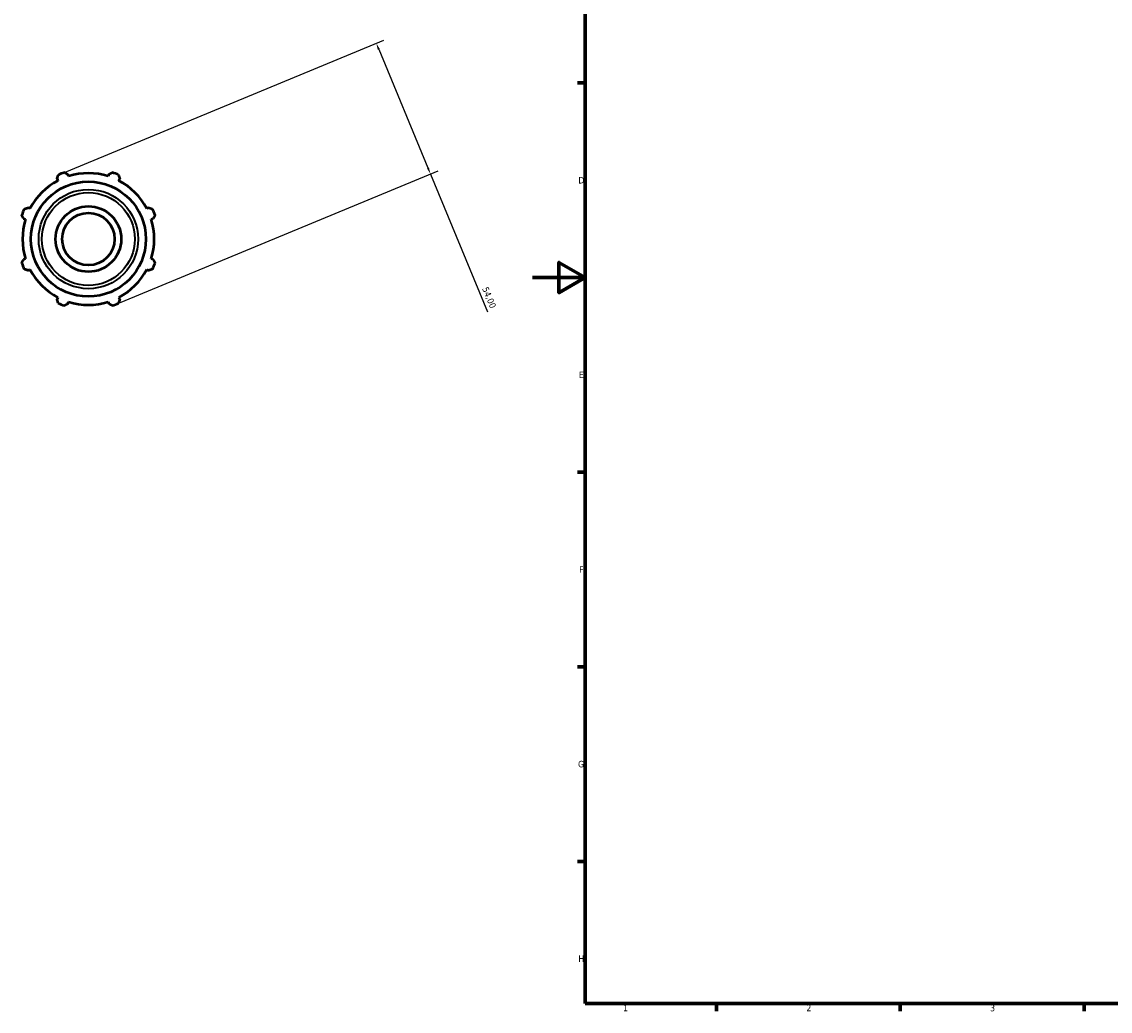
# Model space of a CAD drawing. Header units: millimetres. Extents: x -316 to 1163, y -16 to 726.
# Tile 1 of 8: x -195 to 220, y 17 to 395. Entities that reach past the tile are written whole.
import ezdxf

# ---------------------------------------------------------------- set-up
doc = ezdxf.new("R2010")
doc.units = ezdxf.units.MM
for name, color, linetype, lineweight in [('Border (ISO)', 7, 'Continuous', 70), ('Dimension (ISO)', 7, 'Continuous', 25), ('Visible (ISO)', 7, 'Continuous', 50), ('Visible Narrow (ISO)', 7, 'Continuous', 35)]:
    doc.layers.add(name, color=color, linetype=linetype, lineweight=lineweight)
doc.styles.add('Note Text (ISO)', font='tahoma.ttf')
doc.dimstyles.new('Default (ISO)', dxfattribs={"dimtxt": 2.5, "dimasz": 2.5, "dimexe": 3.175, "dimexo": 0, "dimgap": 0.762, "dimtad": 1, "dimrnd": 1e-08, "dimzin": 0, "dimtxsty": 'Note Text (ISO)', "dimcen": 0.09, "dimdle": 10, "dimclrd": 256, "dimclre": 256, "dimclrt": 232, "dimazin": 0, "dimtfac": 1.40208, "dimtmove": 0, "dimatfit": 3, "dimfxl": 1, "dimtolj": 1, "dimtzin": 0, "dimlwd": -1, "dimlwe": -1, "dimarcsym": 0})

# ---------------------------------------------------------------- blocks, each defined once
blk = doc.blocks.new('Borders Default Border')
at = {"layer": 'Border (ISO)'}
for p, q in [((20, 371.25), (17.1, 371.25)), ((20, 222.75), (17.1, 222.75)), ((20, 148.5), (17.1, 148.5)), ((20, 74.25), (17.1, 74.25)), ((70.08, 20), (70.08, 17.1)), ((140.17, 20), (140.17, 17.1)), ((210.25, 20), (210.25, 17.1))]:
    blk.add_line(p, q, dxfattribs=at)
at = {"layer": 'Border (ISO)', "flags": 128}
for points in [[(20, 20), (20, 574), (821, 574), (821, 20), (20, 20)], [(0, 297), (20, 297), (10, 302.77), (10, 291.23), (20, 297)]]:
    blk.add_lwpolyline(points, dxfattribs=at)
at = {"layer": 'Border (ISO)', "color": 232, "true_color": 0xca0064, "char_height": 2.5, "attachment_point": 7, "style": 'Note Text (ISO)'}
for s, insert in [('D', (17.43, 332.88)), ('E', (17.64, 258.63)), ('F', (17.7, 184.38)), ('G', (17.31, 110.08)), ('H', (17.44, 35.88)), ('1', (34.48, 17.1)), ('2', (104.37, 17.1)), ('3', (174.43, 17.05))]:
    blk.add_mtext(s, dxfattribs=dict(at, insert=insert))
blk = doc.blocks.new('*D12')
at = {"layer": 'Defpoints', "color": 0, "transparency": 16777216}
for p in [(-179.74, 336.64), (-38.97, 336.5), (-159.08, 286.75)]:
    blk.add_point(p, dxfattribs=at)
at = {"layer": 'Dimension (ISO)', "transparency": 16777216}
for p, q in [((-179.74, 336.64), (-56.7, 387.61)), ((-58.68, 384.08), (-39.93, 338.81)), ((-159.08, 286.75), (-36.04, 337.72)), ((-38.97, 336.5), (-17.21, 283.97))]:
    blk.add_line(p, q, dxfattribs=at)
for points in [[(-58.3, 384.24), (-59.07, 383.92), (-59.64, 386.39)], [(-39.54, 338.97), (-40.31, 338.65), (-38.97, 336.5)]]:
    blk.add_solid(points, dxfattribs=at)
at = {"layer": 'Dimension (ISO)', "color": 232, "true_color": 0xca0064, "transparency": 16777216, "insert": (-17.01, 293.75), "char_height": 2.5, "attachment_point": 1, "rotation": 292.5, "style": 'Note Text (ISO)'}
blk.add_mtext('\\A1;54,00', dxfattribs=at)

msp = doc.modelspace()

# ---------------------------------------------------------------- linework, layer by layer
at = {"layer": 'Visible (ISO)'}
for p, q in [((-176.96, 335.645), (-177.204, 336.417)), ((-161.615, 336.417), (-161.859, 335.645)), ((-181.378, 334.688), (-181.004, 333.97)), ((-157.815, 333.97), (-157.441, 334.688)), ((-191.682, 323.292), (-192.401, 323.666)), ((-146.418, 323.666), (-147.137, 323.292)), ((-194.13, 319.491), (-193.357, 319.248)), ((-145.462, 319.248), (-144.689, 319.491)), ((-193.357, 304.146), (-194.13, 303.903)), ((-144.689, 303.903), (-145.462, 304.146)), ((-192.401, 299.729), (-191.682, 300.103)), ((-147.137, 300.103), (-146.418, 299.729)), ((-181.004, 289.424), (-181.378, 288.706)), ((-177.204, 286.977), (-176.96, 287.749)), ((-161.859, 287.749), (-161.615, 286.977)), ((-157.441, 288.706), (-157.815, 289.424))]:
    msp.add_line(p, q, dxfattribs=at)
for radius in [21.924, 12.5, 10]:
    msp.add_circle((-169.41, 311.697), radius, dxfattribs=at)
for radius, start, end in [(27, 109.79198, 115.20802), (25.11, 72.5, 107.5), (27, 64.79198, 70.20802), (25.11, 117.5, 152.5), (25.11, 27.5, 62.5), (27, 154.79198, 160.20802), (27, 19.79198, 25.20802), (25.11, 162.5, 197.5), (25.11, 342.5, 17.5), (27, 199.79198, 205.20802), (25.11, 207.5, 242.5), (25.11, 297.5, 332.5), (27, 334.79198, 340.20802), (27, 244.79198, 250.20802), (25.11, 252.5, 287.5), (27, 289.79198, 295.20802)]:
    msp.add_arc((-169.41, 311.697), radius, start, end, dxfattribs=at)
for points, weights in [([(-178.552, 337.102), (-177.864, 336.753), (-177.204, 336.417)], [1, 1.0023298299, 1.00384495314]), ([(-161.615, 336.417), (-160.955, 336.753), (-160.267, 337.102)], [1.00384495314, 1.0023298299, 1]), ([(-181.378, 334.688), (-181.148, 335.392), (-180.909, 336.126)], [1.00384495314, 1.0023298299, 1]), ([(-157.91, 336.126), (-157.671, 335.392), (-157.441, 334.688)], [1, 1.0023298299, 1.00384495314]), ([(-194.13, 319.491), (-194.465, 320.152), (-194.815, 320.839)], [1.00384495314, 1.0023298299, 1]), ([(-193.838, 323.197), (-193.105, 323.436), (-192.401, 323.666)], [1, 1.0023298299, 1.00384495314]), ([(-146.418, 323.666), (-145.714, 323.436), (-144.981, 323.197)], [1.00384495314, 1.0023298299, 1]), ([(-144.005, 320.839), (-144.354, 320.152), (-144.689, 319.491)], [1, 1.0023298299, 1.00384495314]), ([(-194.815, 302.555), (-194.465, 303.243), (-194.13, 303.903)], [1, 1.0023298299, 1.00384495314]), ([(-144.689, 303.903), (-144.354, 303.243), (-144.005, 302.555)], [1.00384495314, 1.0023298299, 1]), ([(-192.401, 299.729), (-193.105, 299.958), (-193.838, 300.198)], [1.00384495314, 1.0023298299, 1]), ([(-144.981, 300.198), (-145.714, 299.958), (-146.418, 299.729)], [1, 1.0023298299, 1.00384495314]), ([(-180.909, 287.268), (-181.148, 288.002), (-181.378, 288.706)], [1, 1.0023298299, 1.00384495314]), ([(-177.204, 286.977), (-177.864, 286.641), (-178.552, 286.292)], [1.00384495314, 1.0023298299, 1]), ([(-160.267, 286.292), (-160.955, 286.641), (-161.615, 286.977)], [1, 1.0023298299, 1.00384495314]), ([(-157.441, 288.706), (-157.671, 288.002), (-157.91, 287.268)], [1.00384495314, 1.0023298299, 1])]:
    msp.add_rational_spline(points, weights, degree=2, dxfattribs=at)
at = {"layer": 'Visible Narrow (ISO)'}
for radius in [18.932, 17.701]:
    msp.add_circle((-169.41, 311.697), radius, dxfattribs=at)

# ---------------------------------------------------------------- block references
msp.add_blockref('Borders Default Border', (0, 0))

# ---------------------------------------------------------------- dimensions: what is measured, and where the dimension line sits
at = {"layer": 'Dimension (ISO)'}
dim = msp.add_linear_dim(base=(-38.973, 336.501), p1=(-179.742, 336.642), p2=(-159.077, 286.752), angle=112.5, dimstyle='Default (ISO)', override={"dimdec": 2, "dimtp": 0, "dimtm": 0, "dimtdec": 2, "dimtofl": 0, "dimatfit": 2}, dxfattribs=at)
dim.commit()
dim.dimension.update_dxf_attribs({"geometry": '*D12', "text_midpoint": (-19.073, 288.459), "dimtype": 160})

doc.saveas('drawing.dxf')
